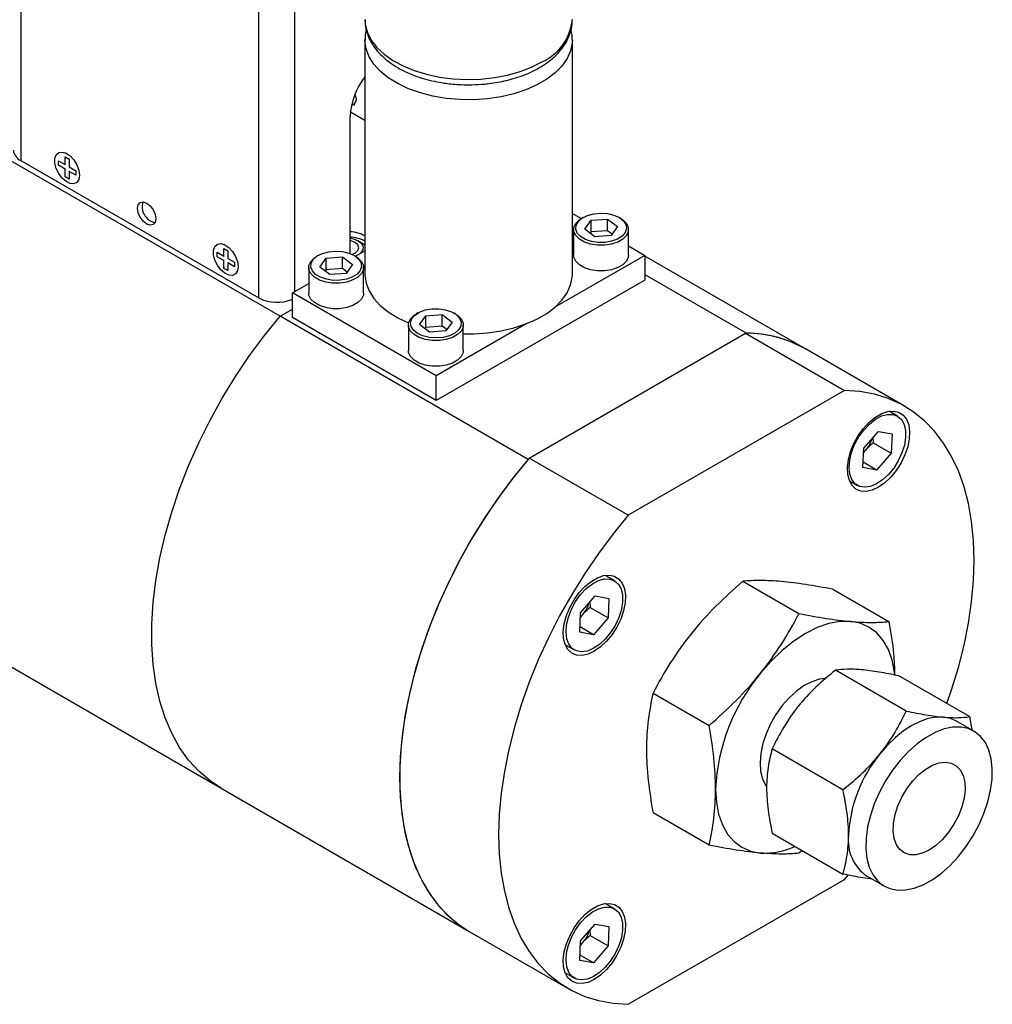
# Model space of a CAD drawing. Header units: inches. Extents: x 2.2 to 32.5, y 1.8 to 20.5.
# Tile 8 of 9: x 27.8 to 32.5, y 7.6 to 12.5. Entities that reach past the tile are written whole.
import ezdxf

# ---------------------------------------------------------------- set-up
doc = ezdxf.new("R2010")
doc.units = ezdxf.units.IN
doc.header["$LTSCALE"] = 2
doc.header["$MEASUREMENT"] = 0

msp = doc.modelspace()

# ---------------------------------------------------------------- linework, layer by layer
at = {"color": 8, "linetype": 'Continuous', "lineweight": 25}
for p, q in [((27.7636, 14.796), (27.7636, 11.7669)), ((28.9346, 11.0909), (28.9346, 14.1202)), ((29.1113, 11.1234), (29.1113, 14.1202))]:
    msp.add_line(p, q, dxfattribs=at)
at = {"color": 7, "linetype": 'Continuous', "lineweight": 25}
for p, q in [((29.0386, 11.0007), (25.6979, 12.9292)), ((29.4558, 12.3598), (29.4558, 11.2085)), ((30.4758, 11.2085), (30.4758, 12.3598)), ((29.3896, 12.0381), (29.4051, 12.047)), ((29.398, 12.0429), (29.4054, 12.0398)), ((29.3832, 11.3094), (29.3832, 11.9828)), ((29.4558, 11.964), (29.3844, 12.0052)), ((27.7636, 11.7669), (28.9346, 11.0909)), ((27.9819, 11.7846), (28.001, 11.7736)), ((27.9819, 11.7466), (27.9819, 11.7846)), ((27.9845, 11.8039), (27.9829, 11.8045)), ((28.001, 11.7736), (28.001, 11.7356)), ((27.949, 11.7656), (27.9819, 11.7466)), ((27.949, 11.7435), (27.949, 11.7656)), ((27.949, 11.7435), (27.9517, 11.7436)), ((27.9819, 11.7246), (27.949, 11.7435)), ((27.9833, 11.7474), (27.9819, 11.7466)), ((27.9833, 11.7254), (27.9819, 11.7246)), ((27.9819, 11.6866), (27.9819, 11.7246)), ((28.001, 11.7356), (28.0339, 11.7166)), ((27.9833, 11.6888), (27.9819, 11.6866)), ((28.001, 11.6756), (27.9819, 11.6866)), ((28.0024, 11.7144), (28.001, 11.7135)), ((28.001, 11.7135), (28.001, 11.6756)), ((28.0339, 11.6946), (28.001, 11.7135)), ((28.0339, 11.7166), (28.0339, 11.6946)), ((28.0517, 11.6854), (28.0519, 11.6871)), ((30.4758, 11.5059), (30.5191, 11.4809)), ((30.5288, 11.4866), (30.5217, 11.4825)), ((30.5676, 11.4728), (30.6483, 11.479)), ((30.6483, 11.479), (30.6979, 11.4417)), ((30.6483, 11.4214), (30.6483, 11.479)), ((30.7127, 11.4825), (30.7056, 11.4866)), ((30.4822, 11.4274), (30.4822, 11.3017)), ((30.5365, 11.4294), (30.5676, 11.4728)), ((30.5861, 11.3922), (30.5365, 11.4294)), ((30.5676, 11.4153), (30.5676, 11.4728)), ((30.6979, 11.4417), (30.6668, 11.3983)), ((30.7522, 11.3017), (30.7522, 11.4274)), ((30.5676, 11.4153), (30.5633, 11.4093)), ((30.6483, 11.4214), (30.5676, 11.4153)), ((30.6668, 11.3983), (30.5861, 11.3922)), ((30.6711, 11.4043), (30.6483, 11.4214)), ((28.7618, 11.3343), (28.7809, 11.3233)), ((28.7618, 11.2964), (28.7618, 11.3343)), ((28.7644, 11.3536), (28.7628, 11.3543)), ((29.4452, 11.3592), (29.4229, 11.372)), ((29.4452, 11.3592), (29.4558, 11.3521)), ((30.7522, 11.3464), (30.832, 11.3003)), ((28.729, 11.3153), (28.7618, 11.2964)), ((28.729, 11.2933), (28.729, 11.3153)), ((28.729, 11.2933), (28.7316, 11.2934)), ((28.7618, 11.2743), (28.729, 11.2933)), ((28.7633, 11.2972), (28.7618, 11.2964)), ((28.7809, 11.3233), (28.7809, 11.2853)), ((28.7809, 11.2853), (28.8138, 11.2664)), ((29.2259, 11.3002), (29.2188, 11.2961)), ((29.2336, 11.243), (29.2647, 11.2864)), ((29.2647, 11.2864), (29.3454, 11.2926)), ((29.2647, 11.2289), (29.2647, 11.2864)), ((29.3454, 11.2926), (29.395, 11.2553)), ((29.3454, 11.235), (29.3454, 11.2926)), ((29.4098, 11.2961), (29.4027, 11.3002)), ((29.4167, 11.2997), (29.4091, 11.2965)), ((29.4101, 11.2959), (29.4558, 11.3222)), ((30.832, 11.3003), (30.3904, 11.0454)), ((30.832, 11.3003), (30.832, 11.1778)), ((31.6221, 10.84), (30.832, 11.2961)), ((28.7633, 11.2751), (28.7618, 11.2743)), ((28.7618, 11.2363), (28.7618, 11.2743)), ((28.7633, 11.2386), (28.7618, 11.2363)), ((28.7809, 11.2253), (28.7618, 11.2363)), ((28.7824, 11.2641), (28.7809, 11.2633)), ((28.7809, 11.2633), (28.7809, 11.2253)), ((28.8138, 11.2443), (28.7809, 11.2633)), ((28.8138, 11.2664), (28.8138, 11.2443)), ((28.8316, 11.2352), (28.8318, 11.2369)), ((29.1793, 11.241), (29.1793, 11.1152)), ((29.2832, 11.2057), (29.2336, 11.243)), ((29.3454, 11.235), (29.2647, 11.2289)), ((29.3682, 11.2179), (29.3454, 11.235)), ((29.395, 11.2553), (29.3639, 11.2119)), ((29.4493, 11.1152), (29.4493, 11.241)), ((29.2647, 11.2289), (29.2604, 11.2228)), ((29.3639, 11.2119), (29.2832, 11.2057)), ((30.832, 11.2064), (31.3328, 10.9173)), ((29.0995, 11.1166), (29.1793, 11.1627)), ((30.832, 11.1778), (29.8067, 10.5859)), ((29.8067, 10.7084), (29.0995, 11.1166)), ((29.0995, 10.9941), (29.0995, 11.1166)), ((29.0386, 11.0007), (29.0995, 11.0359)), ((30.2579, 10.2968), (29.0386, 11.0007)), ((29.8067, 10.5859), (29.0995, 10.9941)), ((29.7159, 11.0173), (29.7088, 11.0132)), ((29.7236, 10.9601), (29.7547, 11.0036)), ((29.7547, 11.0036), (29.8354, 11.0097)), ((29.7547, 10.946), (29.7547, 11.0036)), ((29.8354, 11.0097), (29.885, 10.9725)), ((29.8354, 10.9522), (29.8354, 11.0097)), ((29.8998, 11.0132), (29.8927, 11.0173)), ((29.6693, 10.9581), (29.6693, 10.8324)), ((29.7732, 10.9229), (29.7236, 10.9601)), ((29.7547, 10.946), (29.7504, 10.94)), ((29.8354, 10.9522), (29.7547, 10.946)), ((30.2482, 10.9633), (29.8067, 10.7084)), ((29.8582, 10.935), (29.8354, 10.9522)), ((29.885, 10.9725), (29.8539, 10.929)), ((29.9393, 10.8324), (29.9393, 10.9581)), ((29.8539, 10.929), (29.7732, 10.9229)), ((30.2633, 10.3031), (31.3274, 10.9174)), ((31.3274, 10.9174), (31.8146, 10.6362)), ((32.1092, 10.5588), (31.6221, 10.84)), ((29.8067, 10.5859), (29.8067, 10.7084)), ((25.4086, 10.6083), (28.7493, 8.6798)), ((31.8146, 10.6362), (30.7505, 10.0219)), ((32.0745, 10.5102), (32.034, 10.5335)), ((31.9088, 10.3516), (31.9805, 10.4349)), ((31.9805, 10.4349), (32.0478, 10.423)), ((32.0478, 10.423), (32.0433, 10.3278)), ((31.9537, 10.4038), (31.9552, 10.3787)), ((31.9552, 10.3787), (32.0433, 10.3278)), ((31.9043, 10.2564), (31.9088, 10.3516)), ((31.9078, 10.3297), (31.9266, 10.3516)), ((32.0433, 10.3278), (31.9716, 10.2445)), ((30.7505, 10.0219), (30.2633, 10.3031)), ((31.9716, 10.2445), (31.9056, 10.2826)), ((31.9716, 10.2445), (31.9043, 10.2564)), ((31.8381, 10.192), (31.8776, 10.1692)), ((30.6823, 9.7006), (30.637, 9.7268)), ((31.3144, 9.6976), (31.5901, 9.5385)), ((31.7564, 9.6581), (32.032, 9.499)), ((30.5166, 9.5421), (30.5883, 9.6254)), ((30.5616, 9.5943), (30.563, 9.5691)), ((30.5883, 9.6254), (30.6556, 9.6135)), ((30.6556, 9.6135), (30.6512, 9.5182)), ((30.5122, 9.4469), (30.5166, 9.5421)), ((30.5156, 9.5202), (30.5345, 9.5421)), ((30.563, 9.5691), (30.6512, 9.5182)), ((30.6512, 9.5182), (30.5795, 9.4349)), ((30.5795, 9.4349), (30.5122, 9.4469)), ((30.5795, 9.4349), (30.5134, 9.4731)), ((30.4402, 9.3858), (30.4855, 9.3597)), ((32.1174, 9.0596), (31.7699, 9.2602)), ((32.4285, 9.0318), (32.0811, 9.2324)), ((30.8725, 9.1478), (31.1481, 8.9887)), ((32.45, 8.9608), (32.3652, 9.0098)), ((32.4285, 9.0318), (32.4402, 8.9665)), ((31.8063, 8.6726), (31.4588, 8.8732)), ((28.7493, 8.6798), (29.9686, 7.9759)), ((31.1481, 8.3994), (30.8725, 8.5585)), ((31.4588, 8.4583), (31.8063, 8.2577)), ((31.6051, 8.3738), (31.5901, 8.3599)), ((30.7505, 7.6173), (31.8146, 8.2315)), ((31.8146, 8.2315), (31.8319, 8.252)), ((31.9252, 8.2476), (32.0101, 8.1987)), ((30.6823, 8.0872), (30.6377, 8.1129)), ((30.5166, 7.9286), (30.5883, 8.0119)), ((30.5883, 8.0119), (30.6556, 8)), ((30.6556, 8), (30.6512, 7.9048)), ((29.9686, 7.9759), (30.4558, 7.6947)), ((30.5616, 7.9808), (30.563, 7.9556)), ((30.563, 7.9556), (30.6512, 7.9048)), ((30.5122, 7.8334), (30.5166, 7.9286)), ((30.5156, 7.9067), (30.5345, 7.9286)), ((30.6512, 7.9048), (30.5795, 7.8215)), ((30.5795, 7.8215), (30.5134, 7.8596)), ((30.5795, 7.8215), (30.5122, 7.8334)), ((30.44, 7.7725), (30.4855, 7.7462))]:
    msp.add_line(p, q, dxfattribs=at)
at = {"color": 8, "linetype": 'Continuous', "lineweight": 25, "flags": 128}
for points in [[(29.4558, 12.4598), (29.4575, 12.4352), (29.4677, 12.3963), (29.4868, 12.3586), (29.5145, 12.3226), (29.5502, 12.2891), (29.5933, 12.2587), (29.643, 12.2318), (29.6986, 12.209), (29.7588, 12.1907), (29.8228, 12.1772), (29.8893, 12.1687), (29.9572, 12.1654), (30.0253, 12.1674), (30.0923, 12.1746), (30.157, 12.1869), (30.2183, 12.204), (30.2751, 12.2257), (30.3264, 12.2516)], [(30.4758, 12.3595), (30.4751, 12.345), (30.4672, 12.306), (30.4503, 12.2679), (30.4247, 12.2314), (30.391, 12.1972), (30.3497, 12.166), (30.3015, 12.1381), (30.2473, 12.1143), (30.1881, 12.0948), (30.125, 12.0801), (30.059, 12.0703), (29.9913, 12.0657), (29.9232, 12.0664), (29.8558, 12.0723), (29.7904, 12.0833), (29.7282, 12.0993), (29.6701, 12.1199), (29.6174, 12.1447), (29.5708, 12.1735), (29.5314, 12.2055), (29.4996, 12.2403), (29.4762, 12.2773), (29.4615, 12.3157), (29.4558, 12.3549), (29.4558, 12.3617)]]:
    msp.add_lwpolyline(points, dxfattribs=at)
at = {"color": 7, "linetype": 'Continuous', "lineweight": 25, "flags": 128}
for points in [[(29.4051, 12.047), (29.4051, 12.047), (29.4116, 12.0545), (29.4139, 12.0666), (29.4116, 12.0812), (29.4069, 12.0929)], [(28.0523, 11.695), (28.049, 11.6741), (28.0394, 11.6592), (28.0247, 11.6521), (28.0064, 11.6534), (27.9864, 11.663), (27.967, 11.6799), (27.9503, 11.7022), (27.938, 11.7275), (27.9315, 11.7531), (27.9315, 11.7763), (27.938, 11.7944), (27.9503, 11.8055), (27.967, 11.8085), (27.9864, 11.803), (28.0064, 11.7895), (28.0247, 11.7697), (28.0394, 11.7455), (28.049, 11.7197), (28.0523, 11.695)], [(28.3825, 11.5574), (28.3995, 11.5436), (28.414, 11.5242), (28.4236, 11.5019), (28.427, 11.4803), (28.4236, 11.4625), (28.414, 11.4514), (28.3995, 11.4486), (28.3825, 11.4545), (28.3654, 11.4683), (28.351, 11.4878), (28.3413, 11.51), (28.3379, 11.5317), (28.3413, 11.5494), (28.351, 11.5605), (28.3654, 11.5633), (28.3825, 11.5574)], [(30.7127, 11.4825), (30.7243, 11.4749), (30.7419, 11.4573), (30.751, 11.4376), (30.751, 11.4173), (30.7419, 11.3976), (30.7243, 11.38), (30.6994, 11.3656), (30.6689, 11.3554), (30.6349, 11.3501), (30.5996, 11.3501), (30.5656, 11.3554), (30.535, 11.3656), (30.5101, 11.3799), (30.4925, 11.3976), (30.4833, 11.4172), (30.4833, 11.4376), (30.4924, 11.4572), (30.51, 11.4748), (30.5217, 11.4825)], [(30.5694, 11.3689), (30.54, 11.3788), (30.5163, 11.3929), (30.5001, 11.4102), (30.4926, 11.4294), (30.4944, 11.449), (30.5052, 11.4676), (30.5243, 11.4839), (30.5504, 11.4966), (30.5814, 11.5047), (30.615, 11.5077), (30.6488, 11.5054), (30.6803, 11.4979), (30.707, 11.4857), (30.7271, 11.4699), (30.7391, 11.4515), (30.742, 11.4319), (30.7357, 11.4126), (30.7205, 11.395), (30.6977, 11.3804), (30.669, 11.3699), (30.6364, 11.3643), (30.6023, 11.3639), (30.5694, 11.3689)], [(29.3832, 11.3849), (29.4002, 11.3814), (29.4229, 11.372)], [(28.8322, 11.2447), (28.8289, 11.2238), (28.8194, 11.209), (28.8047, 11.2018), (28.7863, 11.2031), (28.7664, 11.2127), (28.747, 11.2296), (28.7302, 11.2519), (28.7179, 11.2773), (28.7114, 11.3029), (28.7114, 11.326), (28.7179, 11.3441), (28.7302, 11.3553), (28.747, 11.3582), (28.7664, 11.3527), (28.7863, 11.3393), (28.8047, 11.3194), (28.8194, 11.2953), (28.8289, 11.2694), (28.8322, 11.2447)], [(29.4076, 11.3632), (29.3871, 11.3711), (29.3832, 11.3719)], [(29.3927, 11.3054), (29.4076, 11.3118), (29.4212, 11.3236), (29.426, 11.3375), (29.4212, 11.3514), (29.4076, 11.3632)], [(29.4229, 11.372), (29.4391, 11.3589), (29.447, 11.3435), (29.4459, 11.3275), (29.4358, 11.3125), (29.4285, 11.3065)], [(29.4098, 11.2961), (29.4214, 11.2885), (29.439, 11.2708), (29.4482, 11.2512), (29.4482, 11.2308), (29.4391, 11.2112), (29.4215, 11.1936), (29.3965, 11.1792), (29.366, 11.169), (29.332, 11.1637), (29.2968, 11.1637), (29.2627, 11.169), (29.2322, 11.1791), (29.2073, 11.1935), (29.1896, 11.2111), (29.1805, 11.2308), (29.1805, 11.2511), (29.1896, 11.2708), (29.2072, 11.2884), (29.2188, 11.2961)], [(29.2665, 11.1825), (29.2371, 11.1924), (29.2135, 11.2065), (29.1973, 11.2238), (29.1898, 11.243), (29.1915, 11.2626), (29.2023, 11.2812), (29.2215, 11.2975), (29.2475, 11.3101), (29.2785, 11.3183), (29.3121, 11.3213), (29.3459, 11.319), (29.3774, 11.3115), (29.4042, 11.2993), (29.4243, 11.2835), (29.4362, 11.2651), (29.4392, 11.2455), (29.4328, 11.2262), (29.4177, 11.2086), (29.3949, 11.194), (29.3661, 11.1835), (29.3335, 11.1778), (29.2995, 11.1775), (29.2665, 11.1825)], [(30.5656, 11.2296), (30.535, 11.2398), (30.5101, 11.2542), (30.4925, 11.2718), (30.4833, 11.2915), (30.4822, 11.3017)], [(30.7522, 11.3017), (30.751, 11.2915), (30.7419, 11.2719), (30.7243, 11.2542), (30.6994, 11.2399), (30.6689, 11.2297), (30.6349, 11.2244), (30.5996, 11.2244), (30.5656, 11.2296)], [(29.4558, 11.2085), (29.4558, 11.2035), (29.4615, 11.1643), (29.4762, 11.1259), (29.4996, 11.089), (29.5314, 11.0542), (29.5708, 11.0222), (29.6174, 10.9934), (29.6701, 10.9685), (29.6705, 10.9684)], [(29.9393, 10.9144), (29.9913, 10.9144), (30.059, 10.919), (30.125, 10.9287), (30.1881, 10.9435), (30.2473, 10.963), (30.3015, 10.9868), (30.3497, 11.0146), (30.391, 11.0459), (30.4247, 11.0801), (30.4503, 11.1165), (30.4672, 11.1546), (30.4751, 11.1937), (30.4758, 11.2085)], [(29.2627, 11.0432), (29.2322, 11.0534), (29.2073, 11.0678), (29.1896, 11.0854), (29.1805, 11.105), (29.1793, 11.1152)], [(29.4493, 11.1152), (29.4482, 11.1051), (29.4391, 11.0854), (29.4215, 11.0678), (29.3965, 11.0534), (29.366, 11.0432), (29.332, 11.038), (29.2968, 11.038), (29.2627, 11.0432)], [(28.7493, 8.6798), (28.6941, 8.7163), (28.6388, 8.7636), (28.5888, 8.8185), (28.5444, 8.8808), (28.5059, 8.9501), (28.4734, 9.026), (28.4472, 9.1081), (28.4275, 9.1959), (28.4142, 9.2888), (28.4076, 9.3865), (28.4076, 9.4883), (28.4142, 9.5936), (28.4275, 9.7018), (28.4472, 9.8124), (28.4734, 9.9247), (28.5059, 10.038), (28.5444, 10.1518), (28.5888, 10.2654), (28.6388, 10.378), (28.6941, 10.4892), (28.7544, 10.5982), (28.8194, 10.7045), (28.8887, 10.8073), (28.9619, 10.9063), (29.0386, 11.0007)], [(28.7493, 8.6798), (28.6941, 8.7163), (28.6388, 8.7636), (28.5888, 8.8185), (28.5444, 8.8808), (28.5059, 8.9501), (28.4734, 9.026), (28.4472, 9.1081), (28.4275, 9.1959), (28.4142, 9.2888), (28.4076, 9.3865), (28.4076, 9.4883), (28.4142, 9.5936), (28.4275, 9.7018), (28.4472, 9.8124), (28.4734, 9.9247), (28.5059, 10.038), (28.5444, 10.1518), (28.5888, 10.2654), (28.6388, 10.378), (28.6941, 10.4892), (28.7544, 10.5982), (28.8194, 10.7045), (28.8887, 10.8073), (28.9619, 10.9063), (29.0386, 11.0007)], [(29.7527, 10.8861), (29.7221, 10.8963), (29.6972, 10.9107), (29.6796, 10.9283), (29.6704, 10.9479), (29.6704, 10.9683), (29.6795, 10.9879), (29.6972, 11.0056), (29.7088, 11.0132)], [(29.8521, 11.033), (29.8815, 11.0231), (29.9051, 11.0089), (29.9213, 10.9917), (29.9288, 10.9725), (29.9271, 10.9529), (29.9163, 10.9342), (29.8971, 10.918), (29.8711, 10.9053), (29.8401, 10.8972), (29.8065, 10.8942), (29.7727, 10.8965), (29.7412, 10.904), (29.7144, 10.9161), (29.6943, 10.932), (29.6824, 10.9504), (29.6794, 10.97), (29.6858, 10.9893), (29.7009, 11.0069), (29.7237, 11.0215), (29.7525, 11.032), (29.7851, 11.0376), (29.8191, 11.038), (29.8521, 11.033)], [(29.8998, 11.0132), (29.9114, 11.0056), (29.929, 10.988), (29.9381, 10.9683), (29.9381, 10.948), (29.929, 10.9283), (29.9114, 10.9107), (29.8865, 10.8963), (29.856, 10.8861), (29.822, 10.8809), (29.7867, 10.8809), (29.7527, 10.8861)], [(29.9393, 10.8324), (29.9381, 10.8222), (29.929, 10.8026), (29.9114, 10.785), (29.8865, 10.7706), (29.856, 10.7604), (29.822, 10.7551), (29.7867, 10.7551), (29.7527, 10.7604), (29.7221, 10.7705), (29.6972, 10.7849), (29.6796, 10.8025), (29.6704, 10.8222), (29.6693, 10.8324)], [(32.3175, 9.0959), (32.3407, 9.1633), (32.3743, 9.2736), (32.402, 9.3831), (32.4237, 9.4913), (32.4392, 9.5974), (32.4486, 9.7011), (32.4518, 9.8017), (32.4486, 9.8987), (32.4392, 9.9915), (32.4237, 10.0797), (32.402, 10.1628), (32.3743, 10.2403), (32.3407, 10.3119), (32.3015, 10.3771), (32.2568, 10.4356), (32.2069, 10.4871), (32.152, 10.5313), (32.0925, 10.568), (32.0287, 10.597), (31.9608, 10.6181), (31.8893, 10.6311), (31.8146, 10.6362)], [(31.9813, 10.1603), (31.9505, 10.1461), (31.921, 10.1398), (31.8939, 10.1415), (31.8704, 10.1512), (31.8514, 10.1686), (31.8378, 10.1928), (31.83, 10.223), (31.8284, 10.2578), (31.8331, 10.2959), (31.8439, 10.3356), (31.8603, 10.3754), (31.8816, 10.4137), (31.907, 10.4488), (31.9355, 10.4793), (31.9659, 10.5041), (31.9968, 10.522), (32.0272, 10.5323), (32.0557, 10.5346), (32.0811, 10.5288), (32.1024, 10.5152), (32.1188, 10.4943), (32.1296, 10.467), (32.1343, 10.4343), (32.1327, 10.3977), (32.1249, 10.3586), (32.1113, 10.3186), (32.0923, 10.2794), (32.0688, 10.2425), (32.0417, 10.2095), (32.0122, 10.1817), (31.9813, 10.1603)], [(32.0522, 10.5182), (32.0754, 10.5096), (32.0941, 10.493), (32.1072, 10.4693), (32.1141, 10.4395), (32.1147, 10.4051), (32.1087, 10.3675), (32.0965, 10.3287), (32.0787, 10.2904), (32.0561, 10.2544), (32.0298, 10.2224), (32.0009, 10.1959), (31.9709, 10.1761), (31.9411, 10.1639), (31.913, 10.16), (31.8878, 10.1644), (31.8667, 10.1771), (31.8507, 10.1974), (31.8406, 10.2243), (31.8369, 10.2566), (31.8396, 10.2928), (31.8487, 10.3312), (31.8638, 10.37), (31.8841, 10.4073), (31.9088, 10.4415), (31.9365, 10.471), (31.9661, 10.4943), (31.9962, 10.5104), (32.0253, 10.5185), (32.0522, 10.5182)], [(30.2633, 10.3031), (30.1886, 10.2118), (30.1171, 10.1162), (30.0492, 10.0168), (29.9854, 9.9141), (29.9258, 9.8087), (29.871, 9.7011), (29.8211, 9.592), (29.7764, 9.4819), (29.7372, 9.3714), (29.7036, 9.2611), (29.6759, 9.1516), (29.6542, 9.0434), (29.6386, 8.9372), (29.6293, 8.8336), (29.6261, 8.733), (29.6293, 8.636), (29.6386, 8.5432), (29.6542, 8.455), (29.6759, 8.3719), (29.7036, 8.2943), (29.7372, 8.2228), (29.7764, 8.1576), (29.8211, 8.099), (29.871, 8.0475), (29.9258, 8.0033), (29.9686, 7.9759)], [(30.2579, 10.2968), (30.1812, 10.2024), (30.108, 10.1034), (30.0387, 10.0005), (29.9737, 9.8943), (29.9134, 9.7853), (29.8581, 9.6741), (29.8081, 9.5614), (29.7637, 9.4479), (29.7252, 9.3341), (29.6928, 9.2208), (29.6666, 9.1085), (29.6468, 8.9979), (29.6336, 8.8897), (29.6269, 8.7843), (29.6269, 8.6826), (29.6336, 8.5849), (29.6468, 8.492), (29.6666, 8.4042), (29.6928, 8.3221), (29.7252, 8.2462), (29.7637, 8.1769), (29.8081, 8.1146), (29.8581, 8.0597), (29.9134, 8.0124), (29.9686, 7.9759)], [(30.7505, 10.0219), (30.6757, 9.9306), (30.6043, 9.8349), (30.5364, 9.7355), (30.4725, 9.6328), (30.413, 9.5274), (30.3582, 9.4199), (30.3082, 9.3108), (30.2636, 9.2007), (30.2243, 9.0902), (30.1908, 8.9798), (30.1631, 8.8703), (30.1414, 8.7622), (30.1258, 8.656), (30.1164, 8.5523), (30.1133, 8.4517), (30.1164, 8.3548), (30.1258, 8.2619), (30.1414, 8.1737), (30.1631, 8.0906), (30.1908, 8.0131), (30.2243, 7.9415), (30.2636, 7.8763), (30.3082, 7.8178), (30.3582, 7.7663), (30.413, 7.7221), (30.4725, 7.6854), (30.5364, 7.6564), (30.6043, 7.6354), (30.6757, 7.6223), (30.7505, 7.6173)], [(30.5837, 9.3535), (30.5529, 9.3393), (30.5233, 9.3329), (30.4962, 9.3347), (30.4727, 9.3444), (30.4538, 9.3617), (30.4401, 9.386), (30.4324, 9.4161), (30.4308, 9.4509), (30.4355, 9.489), (30.4462, 9.5288), (30.4626, 9.5686), (30.484, 9.6068), (30.5094, 9.642), (30.5379, 9.6725), (30.5682, 9.6972), (30.5992, 9.7151), (30.6295, 9.7254), (30.658, 9.7278), (30.6834, 9.722), (30.7048, 9.7084), (30.7212, 9.6875), (30.7319, 9.6602), (30.7366, 9.6275), (30.7351, 9.5909), (30.7273, 9.5517), (30.7136, 9.5118), (30.6947, 9.4725), (30.6712, 9.4356), (30.6441, 9.4026), (30.6145, 9.3749), (30.5837, 9.3535)], [(30.66, 9.7087), (30.6833, 9.7001), (30.7019, 9.6835), (30.715, 9.6598), (30.722, 9.63), (30.7225, 9.5955), (30.7166, 9.558), (30.7044, 9.5192), (30.6866, 9.4809), (30.664, 9.4449), (30.6376, 9.4129), (30.6088, 9.3864), (30.5788, 9.3665), (30.549, 9.3544), (30.5208, 9.3505), (30.4956, 9.3549), (30.4746, 9.3676), (30.4586, 9.3878), (30.4485, 9.4147), (30.4447, 9.4471), (30.4475, 9.4833), (30.4566, 9.5216), (30.4717, 9.5604), (30.492, 9.5978), (30.5166, 9.632), (30.5444, 9.6615), (30.574, 9.6848), (30.6041, 9.7008), (30.6332, 9.7089), (30.66, 9.7087)], [(31.8429, 9.5003), (31.7911, 9.4999), (31.7363, 9.4898), (31.6796, 9.4701), (31.6219, 9.4411), (31.5643, 9.4034), (31.5076, 9.3577), (31.4528, 9.3046), (31.401, 9.2452)], [(32.0614, 9.2389), (32.0601, 9.2503), (32.0488, 9.3093), (32.0302, 9.3618), (32.0047, 9.4069), (31.9726, 9.4439), (31.9344, 9.472), (31.891, 9.491), (31.8429, 9.5003)], [(31.7192, 9.2187), (31.6903, 9.2154), (31.6534, 9.2039), (31.6156, 9.1846), (31.578, 9.158), (31.5417, 9.1248), (31.5077, 9.086), (31.477, 9.0428), (31.4504, 8.9964), (31.4288, 8.9481)], [(32.3008, 9.0297), (32.2643, 9.0294), (32.2257, 9.0222), (32.1858, 9.0084), (32.1452, 8.988), (32.1046, 8.9615), (32.0647, 8.9293), (32.0261, 8.8919), (31.9896, 8.85)], [(32.3652, 9.0098), (32.3346, 9.0231), (32.3008, 9.0297)], [(31.9606, 8.6038), (31.9412, 8.5465), (31.9277, 8.4899), (31.9203, 8.4351), (31.9193, 8.3832), (31.9245, 8.3354), (31.936, 8.2925), (31.9535, 8.2554), (31.9766, 8.225), (32.0049, 8.2018), (32.0377, 8.1863), (32.0745, 8.1788), (32.1144, 8.1794), (32.1567, 8.1882), (32.2005, 8.205), (32.2449, 8.2294), (32.2889, 8.2609), (32.3318, 8.2989), (32.3726, 8.3427), (32.4105, 8.3912), (32.4448, 8.4436), (32.4746, 8.4988), (32.4995, 8.5556), (32.5189, 8.6129), (32.5324, 8.6696), (32.5398, 8.7244), (32.5408, 8.7762), (32.5356, 8.8241), (32.5241, 8.867), (32.5066, 8.904), (32.4835, 8.9344), (32.4552, 8.9576), (32.4224, 8.9732), (32.3856, 8.9807), (32.3457, 8.98), (32.3034, 8.9712), (32.2596, 8.9544), (32.2152, 8.93), (32.1712, 8.8985), (32.1283, 8.8605), (32.0875, 8.8168), (32.0496, 8.7682), (32.0153, 8.7158), (31.9855, 8.6606), (31.9606, 8.6038)], [(31.4288, 8.9481), (31.4127, 8.8992), (31.4026, 8.8513), (31.3989, 8.8057), (31.4016, 8.7636), (31.4106, 8.7264), (31.4257, 8.6951), (31.4303, 8.6884)], [(32.077, 8.5934), (32.0965, 8.6363), (32.1208, 8.6771), (32.149, 8.7144), (32.1802, 8.7468), (32.2132, 8.7732), (32.2469, 8.7926), (32.2799, 8.8043), (32.3111, 8.8079), (32.3393, 8.8033), (32.3637, 8.7905), (32.3831, 8.7702), (32.3971, 8.7429), (32.405, 8.7098), (32.4066, 8.6719), (32.4018, 8.6308), (32.3909, 8.5878), (32.374, 8.5444), (32.352, 8.5024), (32.3256, 8.4632), (32.2958, 8.4281), (32.2635, 8.3986), (32.2301, 8.3756), (32.1966, 8.36), (32.1644, 8.3523), (32.1345, 8.3528), (32.1081, 8.3616), (32.0861, 8.3782), (32.0692, 8.4021), (32.0583, 8.4324), (32.0535, 8.4681), (32.0551, 8.5078), (32.063, 8.5501), (32.077, 8.5934)], [(31.18, 8.6757), (31.1838, 8.6112), (31.1951, 8.5523), (31.2136, 8.4998), (31.2392, 8.4547), (31.2713, 8.4177), (31.3094, 8.3895), (31.3529, 8.3706), (31.401, 8.3612)], [(30.5837, 7.7395), (30.5529, 7.7253), (30.5233, 7.719), (30.4962, 7.7207), (30.4727, 7.7304), (30.4538, 7.7478), (30.4401, 7.772), (30.4324, 7.8022), (30.4308, 7.837), (30.4355, 7.8751), (30.4462, 7.9148), (30.4626, 7.9547), (30.484, 7.9929), (30.5094, 8.028), (30.5379, 8.0586), (30.5682, 8.0833), (30.5992, 8.1012), (30.6295, 8.1115), (30.658, 8.1138), (30.6834, 8.1081), (30.7048, 8.0944), (30.7212, 8.0735), (30.7319, 8.0462), (30.7366, 8.0136), (30.7351, 7.9769), (30.7273, 7.9378), (30.7136, 7.8978), (30.6947, 7.8586), (30.6712, 7.8217), (30.6441, 7.7887), (30.6145, 7.7609), (30.5837, 7.7395)], [(30.66, 8.0952), (30.6833, 8.0866), (30.7019, 8.07), (30.715, 8.0463), (30.722, 8.0165), (30.7225, 7.982), (30.7166, 7.9445), (30.7044, 7.9057), (30.6866, 7.8674), (30.664, 7.8314), (30.6376, 7.7994), (30.6088, 7.7729), (30.5788, 7.7531), (30.549, 7.7409), (30.5208, 7.737), (30.4956, 7.7414), (30.4746, 7.7541), (30.4586, 7.7744), (30.4485, 7.8013), (30.4447, 7.8336), (30.4475, 7.8698), (30.4566, 7.9082), (30.4717, 7.9469), (30.492, 7.9843), (30.5166, 8.0185), (30.5444, 8.048), (30.574, 8.0713), (30.6041, 8.0874), (30.6332, 8.0954), (30.66, 8.0952)]]:
    msp.add_lwpolyline(points, dxfattribs=at)
at = {"color": 8, "linetype": 'Continuous', "lineweight": 25}
msp.add_arc((30.2202, 12.4855), 0.2568, 294.4166, 354.2632, dxfattribs=at)
at = {"color": 7, "linetype": 'Continuous', "lineweight": 25}
for centre, radius, start, end in [((29.7275, 11.9668), 0.3447, 142.0443, 177.3447), ((27.7895, 11.8242), 0.0629, 185.6948, 245.6253), ((28.4407, 11.5396), 0.0804, 162.7379, 257.2567), ((29.3688, 11.2208), 0.1959, 63.6341, 85.7685), ((29.3688, 11.1951), 0.1959, 63.6341, 85.7685), ((29.0235, 11.2642), 0.1948, 242.8442, 292.989), ((31.3279, 10.3198), 0.5976, 60.5161, 90.0507), ((31.3297, 10.3259), 0.5914, 60.3738, 89.7), ((31.7902, 10.4471), 0.1665, 325.0178, 343.2282), ((30.3981, 9.6376), 0.1665, 325.0178, 343.2282), ((32.1383, 8.6315), 0.9593, 140.2279, 177.3607), ((32.5087, 8.418), 0.6754, 140.2279, 177.3607), ((32.0426, 8.4221), 0.2103, 172.6245, 236.0633), ((31.4193, 8.7196), 0.3588, 267.079, 294.8668), ((30.3981, 8.0241), 0.1665, 325.0178, 343.2282)]:
    msp.add_arc(centre, radius, start, end, dxfattribs=at)
for points, knots in [([(29.4567, 12.4582), (29.4566, 12.4507), (29.4564, 12.429), (29.4648, 12.3945), (29.4808, 12.3559), (29.5035, 12.32), (29.5325, 12.2865), (29.5673, 12.2559), (29.6071, 12.2285), (29.651, 12.2047), (29.6981, 12.1846), (29.7469, 12.1684), (29.7958, 12.1562), (29.84, 12.1482), (29.8804, 12.1431), (29.9208, 12.1397), (29.9498, 12.1392), (29.9658, 12.139)], [0, 0, 0, 0, 0.040728, 0.118151, 0.19056, 0.264455, 0.339545, 0.415152, 0.490602, 0.565326, 0.638906, 0.710715, 0.779035, 0.842617, 0.888305, 0.938345, 1, 1, 1, 1]), ([(29.9658, 12.139), (29.9873, 12.1394), (30.0176, 12.1401), (30.0619, 12.1443), (30.0992, 12.1494), (30.1424, 12.1578), (30.1862, 12.169), (30.2298, 12.1834), (30.2721, 12.2009), (30.3121, 12.2215), (30.3493, 12.2451), (30.3829, 12.2716), (30.4123, 12.3009), (30.437, 12.333), (30.4564, 12.3676), (30.4694, 12.4046), (30.4758, 12.4354), (30.475, 12.4536), (30.4748, 12.4587)], [0, 0, 0, 0, 0.083011, 0.116815, 0.172675, 0.230302, 0.291753, 0.355464, 0.420854, 0.487482, 0.555073, 0.623413, 0.692276, 0.761498, 0.831011, 0.901016, 0.972151, 1, 1, 1, 1]), ([(29.4624, 12.4112), (29.4596, 12.3997), (29.4557, 12.3834), (29.4564, 12.3669), (29.4567, 12.3621)], [0, 0, 0, 0, 0.7083827, 1, 1, 1, 1]), ([(30.4748, 12.3594), (30.4751, 12.3674), (30.4756, 12.3839), (30.4713, 12.3999), (30.4691, 12.4082)], [0, 0, 0, 0, 0.484401, 1, 1, 1, 1]), ([(31.3144, 9.6976), (31.2683, 9.658), (31.2237, 9.6172), (31.139, 9.532), (31.099, 9.4876), (31.0616, 9.4411)], [0, 0, 0, 0, 0.5, 0.5, 1, 1, 1, 1]), ([(31.5035, 9.6962), (31.4661, 9.6996), (31.432, 9.7012), (31.3695, 9.7014), (31.341, 9.7), (31.3144, 9.6976)], [0, 0, 0, 0, 0.5, 0.5, 1, 1, 1, 1]), ([(31.7564, 9.6581), (31.7102, 9.667), (31.6657, 9.6749), (31.581, 9.6879), (31.5409, 9.6929), (31.5035, 9.6962)], [0, 0, 0, 0, 0.5, 0.5, 1, 1, 1, 1]), ([(31.401, 9.2452), (31.4384, 9.2917), (31.4724, 9.3396), (31.535, 9.4375), (31.5635, 9.4876), (31.5901, 9.5385)], [0, 0, 0, 0, 0.5, 0.5, 1, 1, 1, 1]), ([(31.5901, 9.5385), (31.6362, 9.5296), (31.6808, 9.5217), (31.7654, 9.5087), (31.8055, 9.5037), (31.8429, 9.5003)], [0, 0, 0, 0, 0.5, 0.5, 1, 1, 1, 1]), ([(31.8429, 9.5003), (31.8803, 9.497), (31.9144, 9.4954), (31.9769, 9.4952), (32.0054, 9.4966), (32.032, 9.499)], [0, 0, 0, 0, 0.5, 0.5, 1, 1, 1, 1]), ([(32.032, 9.499), (32.0412, 9.4454), (32.0567, 9.3553), (32.0598, 9.2706), (32.0611, 9.2362)], [0, 0, 0, 0, 0.594468, 1, 1, 1, 1]), ([(31.0616, 9.4411), (31.0242, 9.3946), (30.9901, 9.3467), (30.9275, 9.2488), (30.899, 9.1987), (30.8725, 9.1478)], [0, 0, 0, 0, 0.5, 0.5, 1, 1, 1, 1]), ([(31.7699, 9.2602), (31.7361, 9.2335), (31.7035, 9.2056), (31.642, 9.1468), (31.6131, 9.1157), (31.5866, 9.0827)], [0, 0, 0, 0, 0.5, 0.5, 1, 1, 1, 1]), ([(31.8977, 9.2623), (31.8712, 9.2647), (31.8476, 9.2655), (31.8055, 9.2646), (31.7869, 9.2628), (31.7699, 9.2602)], [0, 0, 0, 0, 0.5, 0.5, 1, 1, 1, 1]), ([(32.0811, 9.2324), (32.0472, 9.2395), (32.0146, 9.2459), (31.9531, 9.2561), (31.9243, 9.26), (31.8977, 9.2623)], [0, 0, 0, 0, 0.5, 0.5, 1, 1, 1, 1]), ([(31.1481, 8.9887), (31.1942, 9.0283), (31.2388, 9.0691), (31.3235, 9.1543), (31.3636, 9.1987), (31.401, 9.2452)], [0, 0, 0, 0, 0.5, 0.5, 1, 1, 1, 1]), ([(30.8725, 9.1478), (30.8627, 9.105), (30.8547, 9.0609), (30.8436, 8.9692), (30.8406, 8.9215), (30.8406, 8.8716)], [0, 0, 0, 0, 0.5, 0.5, 1, 1, 1, 1]), ([(31.5866, 9.0827), (31.56, 9.0497), (31.5365, 9.0156), (31.4944, 8.9456), (31.4758, 8.9097), (31.4588, 8.8732)], [0, 0, 0, 0, 0.5, 0.5, 1, 1, 1, 1]), ([(31.9896, 8.85), (32.0162, 8.8831), (32.0397, 8.9172), (32.0818, 8.9872), (32.1005, 9.0231), (32.1174, 9.0596)], [0, 0, 0, 0, 0.5, 0.5, 1, 1, 1, 1]), ([(32.1174, 9.0596), (32.1513, 9.0524), (32.1839, 9.0461), (32.2454, 9.0359), (32.2742, 9.032), (32.3008, 9.0297)], [0, 0, 0, 0, 0.5, 0.5, 1, 1, 1, 1]), ([(32.3008, 9.0297), (32.3273, 9.0273), (32.3508, 9.0265), (32.393, 9.0274), (32.4116, 9.0292), (32.4285, 9.0318)], [0, 0, 0, 0, 0.5, 0.5, 1, 1, 1, 1]), ([(31.18, 8.6757), (31.18, 8.7255), (31.177, 8.7767), (31.1659, 8.8812), (31.1579, 8.9346), (31.1481, 8.9887)], [0, 0, 0, 0, 0.5, 0.5, 1, 1, 1, 1]), ([(30.8406, 8.8716), (30.8406, 8.8217), (30.8436, 8.7705), (30.8547, 8.666), (30.8627, 8.6127), (30.8725, 8.5585)], [0, 0, 0, 0, 0.5, 0.5, 1, 1, 1, 1]), ([(31.4588, 8.8732), (31.4503, 8.8442), (31.4434, 8.814), (31.4337, 8.7506), (31.431, 8.7172), (31.431, 8.6818)], [0, 0, 0, 0, 0.5, 0.5, 1, 1, 1, 1]), ([(31.8063, 8.6726), (31.8402, 8.6993), (31.8728, 8.7271), (31.9342, 8.786), (31.9631, 8.817), (31.9896, 8.85)], [0, 0, 0, 0, 0.5, 0.5, 1, 1, 1, 1]), ([(31.1481, 8.3994), (31.1579, 8.4422), (31.1659, 8.4863), (31.177, 8.5781), (31.18, 8.6258), (31.18, 8.6757)], [0, 0, 0, 0, 0.5, 0.5, 1, 1, 1, 1]), ([(31.431, 8.6818), (31.431, 8.6464), (31.4337, 8.6099), (31.4434, 8.5353), (31.4503, 8.4971), (31.4588, 8.4583)], [0, 0, 0, 0, 0.5, 0.5, 1, 1, 1, 1]), ([(31.8341, 8.4491), (31.8341, 8.4845), (31.8314, 8.521), (31.8217, 8.5956), (31.8148, 8.6338), (31.8063, 8.6726)], [0, 0, 0, 0, 0.5, 0.5, 1, 1, 1, 1]), ([(31.8063, 8.2577), (31.8148, 8.2867), (31.8217, 8.3168), (31.8314, 8.3803), (31.8341, 8.4137), (31.8341, 8.4491)], [0, 0, 0, 0, 0.5, 0.5, 1, 1, 1, 1]), ([(31.401, 8.3612), (31.3636, 8.3646), (31.3235, 8.3696), (31.2388, 8.3826), (31.1942, 8.3905), (31.1481, 8.3994)], [0, 0, 0, 0, 0.5, 0.5, 1, 1, 1, 1]), ([(31.5901, 8.3599), (31.5635, 8.3575), (31.535, 8.3561), (31.4724, 8.3563), (31.4384, 8.3579), (31.401, 8.3612)], [0, 0, 0, 0, 0.5, 0.5, 1, 1, 1, 1]), ([(31.9508, 8.2329), (31.9357, 8.2347), (31.8923, 8.2399), (31.8402, 8.2507), (31.8063, 8.2577)], [0, 0, 0, 0, 0.347373, 1, 1, 1, 1])]:
    msp.add_open_spline(points, degree=3, knots=knots, dxfattribs=at)
for points in [[(31.9552, 10.3787), (31.9452, 10.37), (31.9356, 10.3611), (31.9266, 10.3516)], [(30.563, 9.5691), (30.5531, 9.5605), (30.5435, 9.5515), (30.5345, 9.5421)], [(30.563, 7.9556), (30.5531, 7.947), (30.5435, 7.9381), (30.5345, 7.9286)]]:
    msp.add_open_spline(points, degree=3, dxfattribs=at)

doc.saveas('drawing.dxf')
